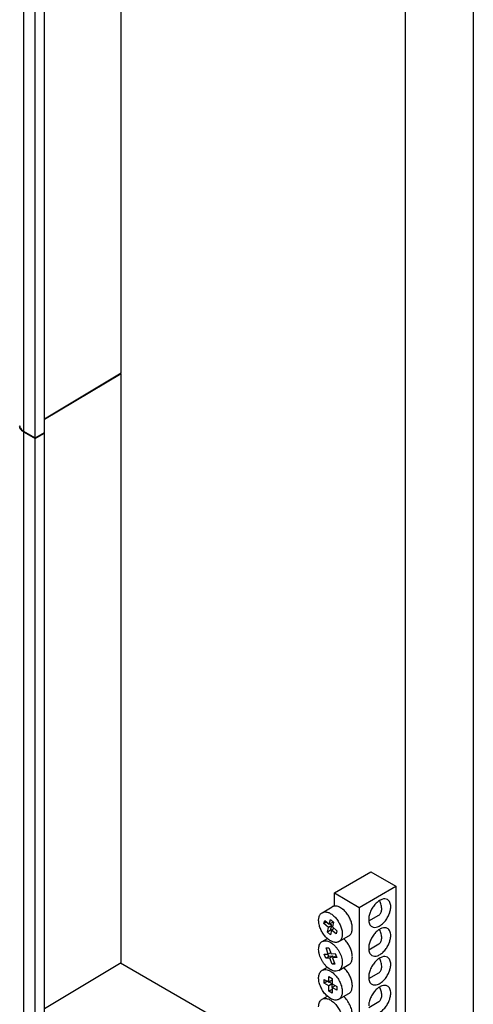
# Model space of a CAD drawing. Header units: millimetres. Extents: x 121 to 402, y 56 to 674.
# Tile 11 of 12: x 300 to 402, y 267 to 488. Entities that reach past the tile are written whole.
import ezdxf

# ---------------------------------------------------------------- set-up
doc = ezdxf.new("R2010")
doc.units = ezdxf.units.MM
doc.header["$LTSCALE"] = 47.495119
doc.layers.get('0').update_dxf_attribs({"linetype": 'CONTINUOUS'})

msp = doc.modelspace()

# ---------------------------------------------------------------- linework, layer by layer
at = {"color": 7, "linetype": 'Continuous'}
for p, q in [((323.04, 408.65), (323.04, 540.76)), ((402.11, 531.28), (402.11, 65.05)), ((301.16, 527.7), (301.16, 395.59)), ((303.73, 394.11), (303.73, 526.22)), ((305.84, 395.33), (305.84, 527.44)), ((386.84, 522.46), (386.84, 56.24)), ((305.84, 398.36), (323.04, 408.65)), ((323.04, 408.48), (305.84, 398.2)), ((323.04, 408.48), (322.9, 408.56)), ((323.04, 276.37), (323.04, 408.48)), ((301.16, 395.59), (303.73, 394.11)), ((301.16, 395.42), (301.16, 263.31)), ((301.16, 395.42), (303.73, 393.94)), ((303.73, 394.11), (305.84, 395.33)), ((303.73, 393.94), (305.84, 395.16)), ((303.73, 261.83), (303.73, 393.94)), ((305.76, 395.25), (305.84, 395.16)), ((305.84, 263.05), (305.84, 395.16)), ((370.92, 292.02), (379.09, 296.74)), ((379.09, 296.74), (384.69, 293.5)), ((370.92, 292.02), (376.52, 288.78)), ((370.92, 289.01), (370.92, 292.02)), ((376.52, 288.78), (384.69, 293.5)), ((384.69, 293.5), (384.69, 143.35)), ((368.17, 287.58), (370.43, 288.89)), ((376.52, 288.78), (376.52, 259.34)), ((368.58, 285.15), (368.75, 285.86)), ((369.17, 285.49), (368.58, 285.15)), ((369.61, 284.28), (368.58, 285.15)), ((368.75, 285.86), (369.78, 284.98)), ((369.78, 284.98), (370.02, 286.03)), ((370.48, 285.39), (369.78, 284.98)), ((370.32, 284.69), (369.9, 285.05)), ((370.02, 286.03), (370.71, 285.44)), ((370.71, 285.44), (370.47, 284.39)), ((370.48, 285.39), (370.53, 285.59)), ((378.67, 285.74), (380.91, 287.03)), ((369.37, 283.23), (369.61, 284.28)), ((370.08, 283.63), (369.37, 283.23)), ((370.06, 282.64), (369.37, 283.23)), ((370.32, 284.69), (369.61, 284.28)), ((370.3, 283.69), (370.06, 282.64)), ((370.08, 283.63), (370.32, 284.69)), ((370.25, 283.48), (370.08, 283.63)), ((370.89, 284.03), (370.3, 283.69)), ((371.34, 282.81), (370.3, 283.69)), ((370.47, 284.39), (371.5, 283.52)), ((371.5, 283.52), (371.34, 282.81)), ((368.17, 281.12), (369.34, 281.8)), ((368.17, 281.12), (368.76, 281.29)), ((371.92, 281.09), (374.18, 282.39)), ((378.67, 279.27), (380.91, 280.56)), ((368.63, 278.25), (369.56, 278.31)), ((369.05, 279.67), (369.67, 279.71)), ((369.56, 278.31), (369.05, 279.67)), ((370.08, 278.61), (369.56, 278.31)), ((369.67, 279.71), (370.18, 278.34)), ((370.18, 278.34), (371.11, 278.4)), ((371.11, 278.4), (371.45, 277.49)), ((305.84, 266.09), (323.04, 276.37)), ((356.08, 257.13), (322.89, 276.29)), ((368.97, 277.34), (368.63, 278.25)), ((369.68, 277.75), (368.97, 277.34)), ((369.9, 277.39), (368.97, 277.34)), ((369.68, 277.75), (369.47, 278.3)), ((370.61, 277.8), (369.68, 277.75)), ((370.61, 277.8), (369.9, 277.39)), ((370.41, 276.03), (369.9, 277.39)), ((370.93, 276.33), (370.41, 276.03)), ((371.23, 277.84), (370.52, 277.43)), ((371.45, 277.49), (370.52, 277.43)), ((370.52, 277.43), (371.03, 276.06)), ((370.71, 277.54), (370.61, 277.8)), ((371.32, 277.84), (371.23, 277.84)), ((368.17, 274.65), (369.36, 275.34)), ((371.03, 276.06), (370.41, 276.03)), ((371.92, 274.62), (371.32, 274.45)), ((371.92, 274.62), (374.18, 275.93)), ((378.67, 272.8), (380.91, 274.1)), ((368.62, 272.62), (369.68, 272.01)), ((368.63, 271.8), (368.62, 272.62)), ((369.34, 272.21), (368.63, 271.8)), ((369.69, 271.19), (368.63, 271.8)), ((370.4, 271.6), (369.34, 272.21)), ((369.34, 272.21), (369.34, 272.21)), ((369.68, 273.24), (370.39, 272.84)), ((369.68, 272.01), (369.68, 273.24)), ((370.39, 272.42), (369.68, 272.01)), ((370.39, 272.84), (370.39, 271.61)), ((370.4, 271.6), (369.69, 271.19)), ((369.69, 269.97), (369.69, 271.19)), ((370.4, 270.37), (369.69, 269.97)), ((370.4, 269.56), (369.69, 269.97)), ((370.39, 271.61), (371.45, 271)), ((370.4, 270.79), (370.4, 271.6)), ((371.1, 271.2), (370.4, 270.79)), ((371.46, 270.19), (370.4, 270.79)), ((370.4, 270.79), (370.4, 269.56)), ((371.45, 271), (371.1, 271.2)), ((371.45, 271), (371.46, 270.19)), ((368.17, 268.18), (369.34, 268.86)), ((371.92, 268.15), (374.18, 269.46)), ((378.67, 266.34), (380.91, 267.63))]:
    msp.add_line(p, q, dxfattribs=at)
for centre, radius, start, end in [((301.29, 396.83), 1.02, 180.0215, 183.4256), ((302.52, 397.78), 2.72, 237.1479, 240.0179)]:
    msp.add_arc(centre, radius, start, end, dxfattribs=at)
for points in [[(300.33, 396.34), (300.29, 396.44), (300.27, 396.55), (300.27, 396.66)], [(300.28, 396.77), (300.28, 396.68), (300.3, 396.59), (300.33, 396.5)]]:
    msp.add_open_spline(points, degree=3, dxfattribs=at)
for points, knots in [([(300.33, 396.5), (300.36, 396.41), (300.54, 396.03), (300.88, 395.75), (301.16, 395.59)], [0, 0, 0, 0, 0.222186, 1, 1, 1, 1]), ([(301.05, 395.5), (300.96, 395.55), (300.66, 395.77), (300.41, 396.08), (300.33, 396.34)], [0, 0, 0, 0, 0.28116, 1, 1, 1, 1]), ([(382.85, 290.52), (382.67, 290.62), (382.23, 290.73), (381.53, 290.59), (380.81, 290.19), (380.11, 289.58), (379.5, 288.8), (379.02, 287.91), (378.71, 286.98), (378.62, 286.35), (378.62, 286.06)], [0, 0, 0, 0, 0.08693, 0.186399, 0.303787, 0.437599, 0.582098, 0.729417, 0.87117, 1, 1, 1, 1]), ([(380.91, 287.03), (381, 287.09), (381.18, 287.23), (381.38, 287.53), (381.51, 287.9), (381.56, 288.32), (381.54, 288.79), (381.46, 289.29), (381.3, 289.8), (381.16, 290.13), (381.08, 290.3)], [0, 0, 0, 0, 0.092403, 0.190492, 0.298405, 0.418176, 0.549958, 0.692483, 0.843478, 1, 1, 1, 1]), ([(383.57, 288.91), (383.57, 289.09), (383.55, 289.43), (383.41, 289.89), (383.18, 290.27), (382.96, 290.45), (382.85, 290.52)], [0, 0, 0, 0, 0.289642, 0.549112, 0.782236, 1, 1, 1, 1]), ([(369.43, 281.71), (369.19, 281.91), (368.74, 282.37), (368.19, 283.17), (367.75, 284.04), (367.51, 284.8), (367.41, 285.4), (367.38, 285.82), (367.4, 286.22), (367.46, 286.58), (367.57, 286.91), (367.73, 287.19), (367.92, 287.42), (368.08, 287.53), (368.17, 287.58)], [0, 0, 0, 0, 0.139098, 0.285457, 0.432397, 0.573151, 0.639392, 0.702046, 0.760725, 0.815269, 0.865804, 0.912803, 0.957127, 1, 1, 1, 1]), ([(368.17, 287.58), (368.25, 287.63), (368.42, 287.7), (368.7, 287.76), (369.01, 287.76), (369.45, 287.68), (370.02, 287.44), (370.44, 287.14), (370.65, 286.96)], [0, 0, 0, 0, 0.101664, 0.206497, 0.317207, 0.435756, 0.699677, 1, 1, 1, 1]), ([(372.31, 288.7), (372.15, 288.79), (371.82, 288.95), (371.31, 289.08), (370.91, 289.07), (370.62, 288.99), (370.49, 288.92), (370.43, 288.89)], [0, 0, 0, 0, 0.289763, 0.548888, 0.781814, 0.891934, 1, 1, 1, 1]), ([(372.91, 288.27), (372.86, 288.31), (372.67, 288.47), (372.47, 288.61), (372.31, 288.7)], [0, 0, 0, 0, 0.259162, 1, 1, 1, 1]), ([(374.18, 282.39), (374.26, 282.44), (374.42, 282.56), (374.62, 282.79), (374.77, 283.07), (374.88, 283.4), (374.94, 283.76), (374.96, 284.15), (374.93, 284.57), (374.83, 285.17), (374.59, 285.93), (374.16, 286.81), (373.6, 287.6), (373.15, 288.07), (372.91, 288.27)], [0, 0, 0, 0, 0.042872, 0.087197, 0.134196, 0.184731, 0.239275, 0.297954, 0.360607, 0.426849, 0.567602, 0.714542, 0.860901, 1, 1, 1, 1]), ([(379.35, 284.45), (379.52, 284.35), (379.96, 284.24), (380.67, 284.38), (381.39, 284.78), (382.08, 285.39), (382.7, 286.17), (383.18, 287.06), (383.49, 287.99), (383.57, 288.61), (383.57, 288.91)], [0, 0, 0, 0, 0.08693, 0.186399, 0.303787, 0.437599, 0.582098, 0.729417, 0.87117, 1, 1, 1, 1]), ([(370.65, 286.96), (370.89, 286.76), (371.34, 286.3), (371.89, 285.5), (372.33, 284.63), (372.57, 283.87), (372.67, 283.27), (372.7, 282.85), (372.68, 282.45), (372.62, 282.09), (372.51, 281.76), (372.35, 281.48), (372.16, 281.25), (372, 281.14), (371.92, 281.09)], [0, 0, 0, 0, 0.139098, 0.285457, 0.432397, 0.573151, 0.639392, 0.702046, 0.760725, 0.815269, 0.865804, 0.912803, 0.957127, 1, 1, 1, 1]), ([(378.62, 286.06), (378.62, 285.88), (378.65, 285.54), (378.79, 285.08), (379.02, 284.7), (379.23, 284.52), (379.35, 284.45)], [0, 0, 0, 0, 0.289642, 0.549112, 0.782236, 1, 1, 1, 1]), ([(382.85, 284.05), (382.67, 284.15), (382.23, 284.26), (381.53, 284.12), (380.81, 283.73), (380.11, 283.11), (379.5, 282.33), (379.02, 281.44), (378.71, 280.52), (378.62, 279.89), (378.62, 279.59)], [0, 0, 0, 0, 0.08693, 0.186399, 0.303787, 0.437599, 0.582098, 0.729417, 0.87117, 1, 1, 1, 1]), ([(380.91, 280.56), (381, 280.62), (381.18, 280.76), (381.38, 281.06), (381.51, 281.43), (381.56, 281.85), (381.54, 282.32), (381.46, 282.82), (381.3, 283.33), (381.16, 283.66), (381.08, 283.83)], [0, 0, 0, 0, 0.092413, 0.190508, 0.298423, 0.41819, 0.549964, 0.692481, 0.843473, 1, 1, 1, 1]), ([(383.57, 282.45), (383.57, 282.62), (383.55, 282.96), (383.41, 283.42), (383.18, 283.8), (382.96, 283.98), (382.85, 284.05)], [0, 0, 0, 0, 0.289642, 0.549112, 0.782236, 1, 1, 1, 1]), ([(371.32, 274.45), (371.18, 274.44), (370.87, 274.46), (370.41, 274.61), (369.93, 274.85), (369.47, 275.19), (369.02, 275.62), (368.6, 276.11), (368.23, 276.66), (367.91, 277.24), (367.66, 277.85), (367.49, 278.45), (367.39, 279.04), (367.38, 279.59), (367.45, 280.09), (367.61, 280.53), (367.84, 280.88), (368.05, 281.05), (368.17, 281.12)], [0, 0, 0, 0, 0.049216, 0.103667, 0.163819, 0.229388, 0.299544, 0.373079, 0.44854, 0.524345, 0.598891, 0.670656, 0.738312, 0.80085, 0.857729, 0.909068, 0.955847, 1, 1, 1, 1]), ([(368.76, 281.29), (368.9, 281.3), (369.21, 281.27), (369.67, 281.13), (370.15, 280.88), (370.61, 280.54), (371.06, 280.12), (371.48, 279.63), (371.85, 279.08), (372.17, 278.49), (372.42, 277.89), (372.59, 277.28), (372.69, 276.69), (372.7, 276.14), (372.63, 275.64), (372.48, 275.21), (372.24, 274.86), (372.03, 274.69), (371.92, 274.62)], [0, 0, 0, 0, 0.049216, 0.103667, 0.163819, 0.229388, 0.299544, 0.373079, 0.44854, 0.524345, 0.598891, 0.670656, 0.738312, 0.80085, 0.857729, 0.909068, 0.955847, 1, 1, 1, 1]), ([(371.92, 281.09), (371.84, 281.04), (371.66, 280.97), (371.38, 280.91), (371.07, 280.91), (370.63, 280.99), (370.06, 281.23), (369.64, 281.53), (369.43, 281.71)], [0, 0, 0, 0, 0.101664, 0.206497, 0.317207, 0.435756, 0.699677, 1, 1, 1, 1]), ([(374.18, 275.93), (374.26, 275.97), (374.42, 276.09), (374.61, 276.32), (374.76, 276.59), (374.87, 276.91), (374.94, 277.26), (374.96, 277.65), (374.94, 278.06), (374.85, 278.65), (374.62, 279.4), (374.2, 280.27), (373.66, 281.06), (373.22, 281.53), (372.99, 281.73)], [0, 0, 0, 0, 0.042914, 0.08724, 0.134175, 0.18457, 0.238902, 0.297315, 0.359672, 0.425617, 0.565905, 0.712762, 0.859643, 1, 1, 1, 1]), ([(379.35, 277.99), (379.52, 277.89), (379.96, 277.77), (380.67, 277.91), (381.39, 278.31), (382.08, 278.92), (382.7, 279.71), (383.18, 280.59), (383.49, 281.52), (383.57, 282.15), (383.57, 282.45)], [0, 0, 0, 0, 0.08693, 0.186399, 0.303787, 0.437599, 0.582098, 0.729417, 0.87117, 1, 1, 1, 1]), ([(378.62, 279.59), (378.62, 279.41), (378.65, 279.07), (378.79, 278.61), (379.02, 278.23), (379.23, 278.05), (379.35, 277.99)], [0, 0, 0, 0, 0.289642, 0.549112, 0.782236, 1, 1, 1, 1]), ([(382.85, 277.58), (382.67, 277.68), (382.23, 277.8), (381.53, 277.65), (380.81, 277.26), (380.11, 276.65), (379.5, 275.86), (379.02, 274.97), (378.71, 274.05), (378.62, 273.42), (378.62, 273.12)], [0, 0, 0, 0, 0.08693, 0.186399, 0.303787, 0.437599, 0.582098, 0.729417, 0.87117, 1, 1, 1, 1]), ([(380.91, 274.1), (381, 274.15), (381.18, 274.3), (381.38, 274.6), (381.51, 274.96), (381.56, 275.39), (381.54, 275.86), (381.46, 276.35), (381.3, 276.86), (381.16, 277.2), (381.08, 277.37)], [0, 0, 0, 0, 0.092403, 0.190492, 0.298406, 0.418178, 0.54996, 0.692485, 0.84348, 1, 1, 1, 1]), ([(383.57, 275.98), (383.57, 276.16), (383.55, 276.49), (383.41, 276.96), (383.18, 277.33), (382.96, 277.52), (382.85, 277.58)], [0, 0, 0, 0, 0.289642, 0.549112, 0.782236, 1, 1, 1, 1]), ([(370.06, 268.33), (369.78, 268.49), (369.24, 268.9), (368.54, 269.69), (367.97, 270.61), (367.63, 271.45), (367.46, 272.12), (367.39, 272.61), (367.38, 273.06), (367.43, 273.49), (367.53, 273.87), (367.69, 274.19), (367.9, 274.46), (368.07, 274.6), (368.17, 274.65)], [0, 0, 0, 0, 0.128344, 0.269734, 0.416817, 0.561186, 0.629901, 0.695107, 0.756168, 0.812705, 0.86469, 0.91253, 0.957154, 1, 1, 1, 1]), ([(368.17, 274.65), (368.23, 274.68), (368.36, 274.75), (368.64, 274.82), (369.04, 274.84), (369.54, 274.72), (369.86, 274.57), (370.03, 274.47)], [0, 0, 0, 0, 0.108331, 0.218674, 0.451814, 0.710738, 1, 1, 1, 1]), ([(370.03, 274.47), (370.3, 274.31), (370.84, 273.9), (371.54, 273.12), (372.11, 272.19), (372.45, 271.35), (372.62, 270.68), (372.69, 270.2), (372.7, 269.74), (372.65, 269.32), (372.55, 268.94), (372.39, 268.61), (372.18, 268.34), (372.01, 268.21), (371.92, 268.15)], [0, 0, 0, 0, 0.128344, 0.269734, 0.416817, 0.561186, 0.629901, 0.695107, 0.756168, 0.812705, 0.86469, 0.91253, 0.957154, 1, 1, 1, 1]), ([(374.18, 269.46), (374.26, 269.51), (374.42, 269.62), (374.61, 269.85), (374.76, 270.12), (374.92, 270.56), (374.97, 271.06), (374.94, 271.59), (374.85, 272.18), (374.62, 272.92), (374.21, 273.79), (373.67, 274.58), (373.23, 275.05), (373, 275.26)], [0, 0, 0, 0, 0.042931, 0.087269, 0.134207, 0.184596, 0.297066, 0.359399, 0.42532, 0.565579, 0.712458, 0.859442, 1, 1, 1, 1]), ([(379.35, 271.52), (379.52, 271.42), (379.96, 271.31), (380.67, 271.45), (381.39, 271.84), (382.08, 272.46), (382.7, 273.24), (383.18, 274.13), (383.49, 275.05), (383.57, 275.68), (383.57, 275.98)], [0, 0, 0, 0, 0.08693, 0.186399, 0.303787, 0.437599, 0.582098, 0.729417, 0.87117, 1, 1, 1, 1]), ([(378.62, 273.12), (378.62, 272.94), (378.65, 272.61), (378.79, 272.14), (379.02, 271.77), (379.23, 271.59), (379.35, 271.52)], [0, 0, 0, 0, 0.289642, 0.549112, 0.782236, 1, 1, 1, 1]), ([(382.85, 271.12), (382.67, 271.22), (382.23, 271.33), (381.53, 271.19), (380.81, 270.79), (380.11, 270.18), (379.5, 269.4), (379.02, 268.51), (378.71, 267.58), (378.62, 266.95), (378.62, 266.66)], [0, 0, 0, 0, 0.08693, 0.186399, 0.303787, 0.437599, 0.582098, 0.729417, 0.87117, 1, 1, 1, 1]), ([(379.35, 265.05), (379.52, 264.95), (379.96, 264.84), (380.67, 264.98), (381.39, 265.38), (382.08, 265.99), (382.7, 266.77), (383.18, 267.66), (383.49, 268.59), (383.57, 269.21), (383.57, 269.51)], [0, 0, 0, 0, 0.08693, 0.186399, 0.303787, 0.437599, 0.582098, 0.729417, 0.87117, 1, 1, 1, 1]), ([(381.55, 269.05), (381.55, 269.2), (381.53, 269.5), (381.4, 270.13), (381.23, 270.6), (381.08, 270.9)], [0, 0, 0, 0, 0.229686, 0.475507, 1, 1, 1, 1]), ([(383.57, 269.51), (383.57, 269.69), (383.55, 270.03), (383.41, 270.49), (383.18, 270.87), (382.96, 271.05), (382.85, 271.12)], [0, 0, 0, 0, 0.289642, 0.549112, 0.782236, 1, 1, 1, 1]), ([(367.39, 266.47), (367.39, 266.66), (367.42, 267.02), (367.56, 267.51), (367.77, 267.86), (367.99, 268.06), (368.1, 268.15), (368.17, 268.18)], [0, 0, 0, 0, 0.289589, 0.548631, 0.781635, 0.891837, 1, 1, 1, 1]), ([(368.17, 268.18), (368.26, 268.24), (368.46, 268.32), (368.8, 268.37), (369.16, 268.34), (369.54, 268.24), (369.92, 268.07), (370.31, 267.83), (370.7, 267.53), (371.2, 267.05), (371.75, 266.34), (372.27, 265.39), (372.6, 264.4), (372.69, 263.72), (372.69, 263.4)], [0, 0, 0, 0, 0.042841, 0.087451, 0.135264, 0.187206, 0.243688, 0.304683, 0.369822, 0.438473, 0.582755, 0.729845, 0.871376, 1, 1, 1, 1]), ([(371.92, 268.15), (371.85, 268.12), (371.72, 268.06), (371.44, 267.98), (371.04, 267.97), (370.54, 268.09), (370.22, 268.24), (370.06, 268.33)], [0, 0, 0, 0, 0.108331, 0.218674, 0.451814, 0.710738, 1, 1, 1, 1]), ([(374.95, 264.71), (374.95, 264.88), (374.93, 265.24), (374.82, 265.79), (374.65, 266.34), (374.34, 267.08), (373.82, 267.94), (373.28, 268.54), (372.99, 268.8)], [0, 0, 0, 0, 0.111754, 0.231201, 0.356739, 0.486374, 0.748644, 1, 1, 1, 1]), ([(380.91, 267.63), (380.96, 267.66), (381.06, 267.73), (381.23, 267.9), (381.41, 268.18), (381.53, 268.59), (381.55, 268.89), (381.55, 269.05)], [0, 0, 0, 0, 0.108164, 0.218364, 0.451367, 0.710408, 1, 1, 1, 1])]:
    msp.add_open_spline(points, degree=3, knots=knots, dxfattribs=at)

doc.saveas('drawing.dxf')
